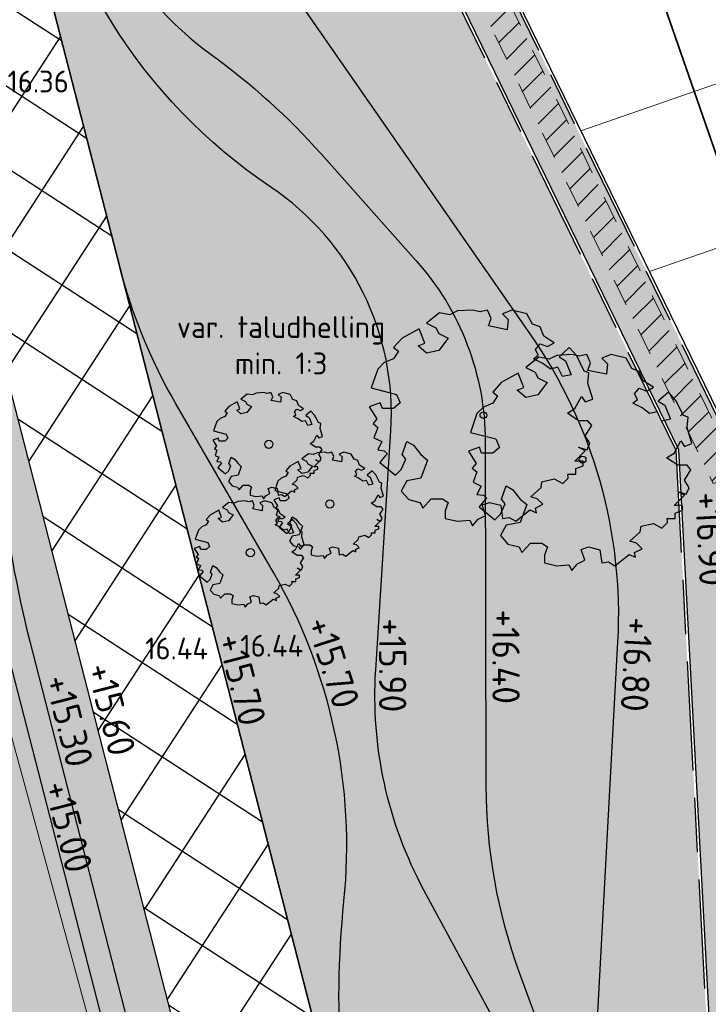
# Model space of a CAD drawing. Header units: metres. Extents: x 174255 to 175175, y 462028 to 462911.
# Tile 58 of 256: x 174477 to 174502, y 462524 to 462560. Entities that reach past the tile are written whole.
import ezdxf
from ezdxf.enums import TextEntityAlignment as Align

# ---------------------------------------------------------------- set-up
doc = ezdxf.new("R2010")
doc.units = ezdxf.units.M
doc.linetypes.add('NLCS-HIDDEN', pattern=[4, 2, -2])
doc.linetypes.add('VH-OPSLUITBAND_100X200', pattern=[16, 8, -2, 4, -2])
for name, color, linetype, lineweight in [('-N-WE-VH-VERHARDING_GRASTEGEL-ONDERHOUDSPAD', 1, 'Continuous', 25), ('B-ME-AL-PEIL_MAAIVELD-T20', 8, 'Continuous', 20), ('B-ME-WH-WATERGANG_SLOOT_INSTEEK-G', 8, 'Continuous', 20), ('B-WE-KL-TRACE_WENSTRACE-A', 252, 'Continuous', 20), ('B-WE-KL-TRACE_WENSTRACE-G', 252, 'NLCS-HIDDEN', 20), ('N-PV-KG-GRENS_PERCEEL-G', 1, 'Continuous', 20), ('N-PV-KG-GRENS_UITGEEFBAAR-GEBIED-G', 170, 'Continuous', 30), ('N-WE-GW-NAP-T20', 90, 'Continuous', 25), ('N-WE-OG-BEBOUWING_WONINGBOUW-G', 7, 'Continuous', 35), ('N-WE-VH-KANTOPSLUITING_ACHTERKANTBAND-G', 50, 'Continuous', 25), ('N-WE-VH-KANTOPSLUITING_OPSLUITBAND_100X200-G', 152, 'VH-OPSLUITBAND_100X200', 25), ('N-WE-VH-NAP-T20', 7, 'Continuous', 25), ('N-WE-VH-VERHARDING_STRAATBAKSTEEN_DIKFORMAAT_ROOD-TROTTOIR-V', 33, 'Continuous', 25), ('N-WE-WH-RETENTIE_WADI_INSTEEK-G', 7, 'Continuous', 25), ('N-WE-WH-RETENTIE_WADI_TALUD-V', 93, 'Continuous', 18), ('N-WE-WH-T20', 7, 'Continuous', 20), ('N-WE-WH-WATERGANG_BODEM-V', 163, 'Continuous', 25)]:
    doc.layers.add(name, color=color, linetype=linetype, lineweight=lineweight)
for name, color, linetype, lineweight, true_color in [('N-WE-GR-BOOM-2E-GROOTTE-S', 7, 'Continuous', 25, 0x00cc00), ('N-WE-GR-BOOM-3E-GROOTTE-S', 7, 'Continuous', 25, 0x00cc00), ('N-WE-GR-GRAS_BERM-NECTAR-ONDER-MAAIMES-V', 7, 'Continuous', 25, 0xd1ffa3)]:
    doc.layers.add(name, color=color, linetype=linetype, lineweight=lineweight, true_color=true_color)
doc.styles.add('NLCS-ISO-M500-T20', font='NLCS-ISO.ttf', dxfattribs={"height": 1})

# ---------------------------------------------------------------- blocks, each defined once
blk = doc.blocks.new('SGR-BOOM_3EGROOTTE')
at = {"linetype": 'Continuous', "flags": 128}
blk.add_lwpolyline([(1.08853158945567, 1.420187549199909), (1.020790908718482, 1.589231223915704), (0.8864300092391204, 1.639881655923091), (0.7845482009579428, 1.825442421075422), (0.5136260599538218, 1.893153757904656), (0.3451330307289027, 1.825413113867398), (0.4470092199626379, 1.724101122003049), (0.4294009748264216, 1.537981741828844), (0.0918507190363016, 1.605688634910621), (0.14195043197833, 1.741150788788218), (0.07421088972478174, 1.89312445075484), (-0.06069503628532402, 1.859526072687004), (-0.1961560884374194, 1.893106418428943), (-0.4659712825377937, 1.876018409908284), (-0.601425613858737, 1.808830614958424), (-0.7875460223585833, 1.841856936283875), (-1.024311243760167, 1.656273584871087), (-0.8552574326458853, 1.572036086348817), (-0.8045912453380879, 1.470170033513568), (-0.6355374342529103, 1.385932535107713), (-0.8045709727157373, 1.166213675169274), (-1.024275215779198, 1.116090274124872), (-1.176262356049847, 1.250437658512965), (-1.056907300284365, 1.297826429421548), (-1.159212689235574, 1.555496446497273), (-1.463708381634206, 1.385877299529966), (-1.615675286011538, 1.216818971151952), (-1.53087134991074, 1.149095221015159), (-1.615661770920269, 1.014181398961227), (-1.785256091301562, 0.9464406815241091), (-1.903086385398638, 0.8285946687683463), (-2.021452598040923, 0.4899397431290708), (-1.565510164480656, 0.3715813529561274), (-1.497770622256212, 0.2196076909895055), (-1.615602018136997, 0.1182810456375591), (-1.818239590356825, 0.1182675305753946), (-1.856899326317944, 0.2241669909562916), (-2.055019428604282, 0.1518411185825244), (-1.919545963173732, -0.06785743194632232), (-1.987269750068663, -0.1521107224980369), (-1.903016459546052, -0.2198345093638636), (-1.970733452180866, -0.4059572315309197), (-1.828662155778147, -0.4769810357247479), (-1.902989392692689, -0.6256602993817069), (-1.785150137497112, -0.6421718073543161), (-1.732009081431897, -0.6887995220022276), (-1.863657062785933, -0.8500425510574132), (-1.581932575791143, -1.082124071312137), (-1.480069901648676, -0.98079849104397), (-1.395833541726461, -0.7946746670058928), (-1.463568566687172, -0.7104304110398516), (-1.37933558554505, -0.4736471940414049), (-1.260391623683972, -0.5413686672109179), (-1.124921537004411, -0.7104078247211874), (-1.007076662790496, -0.8111681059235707), (-1.124893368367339, -1.132752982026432), (-1.379288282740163, -1.182878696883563), (-1.480043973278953, -1.369554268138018), (-1.344575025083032, -1.521523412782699), (-1.142484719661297, -1.572169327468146), (-1.117151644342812, -1.622827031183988), (-1.09181856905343, -1.673484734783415), (-0.939301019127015, -1.504426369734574), (-0.736663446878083, -1.504412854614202), (-0.6353401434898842, -1.572135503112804), (-0.6854387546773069, -1.72411702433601), (-0.6854297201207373, -1.859575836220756), (-0.465718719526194, -1.910771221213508), (-0.2460123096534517, -1.893135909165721), (-0.1958967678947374, -1.995001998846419), (-0.09403526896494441, -1.876055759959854), (0.04086841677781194, -1.808868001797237), (-0.02372587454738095, -1.616516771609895), (0.1085820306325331, -1.572085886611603), (0.3117736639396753, -1.623282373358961), (0.3453787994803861, -1.859507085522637), (0.4637664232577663, -1.841878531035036), (0.5816091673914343, -1.910701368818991), (0.8354432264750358, -1.707496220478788), (0.954386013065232, -1.757597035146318), (0.9367597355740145, -1.673349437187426), (1.072214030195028, -1.605610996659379), (0.9708884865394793, -1.504298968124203), (0.8524974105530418, -1.470166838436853), (1.038604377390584, -1.301656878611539), (1.055116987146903, -1.200336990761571), (1.2748211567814, -1.149112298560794), (1.427355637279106, -1.233901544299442), (1.528117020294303, -1.132576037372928), (1.521238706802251, -1.062236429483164), (1.663571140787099, -1.062226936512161), (1.663564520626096, -0.9629681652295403), (1.799019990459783, -0.912850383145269), (1.799014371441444, -0.8286016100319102), (1.647036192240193, -0.828611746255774), (1.833141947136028, -0.6419304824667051), (1.714748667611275, -0.574759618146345), (1.866730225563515, -0.6254088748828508), (1.91738172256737, -0.5070166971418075), (1.83312391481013, -0.3715635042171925), (1.950949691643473, -0.1859880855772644), (1.883214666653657, -0.1017438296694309), (1.714717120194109, -0.1017550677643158), (1.51151983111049, 0.03424083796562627), (1.646973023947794, 0.1184986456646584), (1.76534716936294, 0.338214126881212), (1.833083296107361, 0.237450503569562), (1.967437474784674, 0.2875682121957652), (1.883169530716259, 0.5749995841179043), (1.900777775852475, 0.761118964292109), (1.815425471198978, 0.7947026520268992), (1.679948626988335, 1.065060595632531), (1.544660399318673, 1.215524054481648), (1.36125598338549, 1.050617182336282), (1.477867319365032, 0.9807983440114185), (1.57920303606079, 0.7269574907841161), (1.427227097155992, 0.6933579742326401), (1.342416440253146, 0.8618498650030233), (1.206959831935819, 0.82880209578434), (1.072044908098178, 0.9301118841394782), (0.9029910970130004, 1.014349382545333), (0.9872353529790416, 1.082084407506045), (0.9365692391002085, 1.182849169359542), (1.020811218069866, 1.28472422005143), (1.156273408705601, 1.234073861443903), (1.274657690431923, 1.30181116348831)], close=True, dxfattribs=at)
at = {"linetype": 'Continuous'}
blk.add_circle((0, 0), 0.15, dxfattribs=at)
blk = doc.blocks.new('SGR-BOOM_2EGROOTTE')
at = {"linetype": 'Continuous', "flags": 128}
blk.add_lwpolyline([(2.215013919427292, 2.88988874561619), (2.077170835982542, 3.233869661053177), (1.803764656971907, 3.336936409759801), (1.596449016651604, 3.714527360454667), (1.04515926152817, 3.852310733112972), (0.702298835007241, 3.714467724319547), (0.9096030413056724, 3.508311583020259), (0.873772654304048, 3.129583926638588), (0.1869037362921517, 3.26735825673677), (0.288849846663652, 3.543005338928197), (0.1510090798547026, 3.85225109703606), (-0.1235061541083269, 3.783882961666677), (-0.3991509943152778, 3.85221440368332), (-0.948188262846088, 3.817442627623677), (-1.223819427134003, 3.680724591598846), (-1.602549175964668, 3.747928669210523), (-2.084334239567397, 3.370291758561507), (-1.740332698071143, 3.198879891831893), (-1.637233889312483, 2.991596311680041), (-1.293232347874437, 2.820184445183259), (-1.637192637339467, 2.373086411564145), (-2.084260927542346, 2.271092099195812), (-2.393534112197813, 2.544470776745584), (-2.15066278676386, 2.640900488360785), (-2.358840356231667, 3.165223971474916), (-2.97844772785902, 2.82007204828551), (-3.287679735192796, 2.47606131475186), (-3.11511524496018, 2.338252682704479), (-3.287652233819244, 2.06372138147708), (-3.632753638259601, 1.92587822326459), (-3.872522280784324, 1.686077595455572), (-4.113381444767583, 0.9969608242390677), (-3.185600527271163, 0.7561175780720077), (-3.047759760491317, 0.4468718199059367), (-3.287530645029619, 0.2406858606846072), (-3.69987057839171, 0.2406583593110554), (-3.778537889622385, 0.4561493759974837), (-4.181685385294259, 0.3089760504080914), (-3.906015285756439, -0.1380806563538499), (-4.043823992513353, -0.3095246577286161), (-3.872379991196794, -0.4473333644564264), (-4.010174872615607, -0.8260678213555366), (-3.721079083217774, -0.9705916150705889), (-3.872324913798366, -1.273133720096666), (-3.63253803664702, -1.306732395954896), (-3.524403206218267, -1.401613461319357), (-3.792288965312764, -1.729721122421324), (-3.219017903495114, -2.201975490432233), (-3.011741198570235, -1.99579169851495), (-2.840331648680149, -1.617054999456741), (-2.978163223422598, -1.445629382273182), (-2.806760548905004, -0.963807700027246), (-2.56472574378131, -1.101611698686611), (-2.28906251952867, -1.445583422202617), (-2.049264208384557, -1.650616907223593), (-2.289005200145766, -2.304998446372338), (-2.80666429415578, -2.406997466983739), (-3.011688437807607, -2.786856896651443), (-2.736027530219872, -3.09609346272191), (-2.324801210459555, -3.199151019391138), (-2.273251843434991, -3.30223256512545), (-2.221702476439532, -3.405314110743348), (-1.91134998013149, -3.061303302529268), (-1.499010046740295, -3.061275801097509), (-1.292830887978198, -3.199082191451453), (-1.394774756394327, -3.508343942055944), (-1.394756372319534, -3.783984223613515), (-0.9476743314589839, -3.888159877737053), (-0.5006016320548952, -3.852274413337), (-0.3986233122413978, -4.059558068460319), (-0.1913489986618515, -3.817518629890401), (0.08316167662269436, -3.680800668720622), (-0.04827893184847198, -3.289392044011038), (0.2209496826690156, -3.198981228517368), (0.6344170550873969, -3.303159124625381), (0.7027989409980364, -3.783844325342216), (0.9437016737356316, -3.747972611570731), (1.183495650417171, -3.888017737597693), (1.70001348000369, -3.474522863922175), (1.94204589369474, -3.576471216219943), (1.906178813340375, -3.405038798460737), (2.18180990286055, -3.267200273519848), (1.975626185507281, -3.061044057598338), (1.734716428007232, -2.991589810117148), (2.113418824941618, -2.648694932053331), (2.147019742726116, -2.442522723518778), (2.594087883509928, -2.338287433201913), (2.904474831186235, -2.510822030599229), (3.109510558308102, -2.304638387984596), (3.09551412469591, -2.161506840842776), (3.385141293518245, -2.16148752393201), (3.385127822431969, -1.959509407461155), (3.660761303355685, -1.857526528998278), (3.660749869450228, -1.686091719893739), (3.351494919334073, -1.686112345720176), (3.730194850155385, -1.306241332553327), (3.48928060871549, -1.169557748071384), (3.798542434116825, -1.272622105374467), (3.901611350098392, -1.03171010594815), (3.730158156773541, -0.7560812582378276), (3.969917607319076, -0.3784604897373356), (3.832086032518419, -0.2070348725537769), (3.489216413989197, -0.2070577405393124), (3.075737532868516, 0.06967545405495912), (3.351366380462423, 0.2411286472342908), (3.592241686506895, 0.68821980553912), (3.730075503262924, 0.483179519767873), (4.00346800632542, 0.5851622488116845), (3.831994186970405, 1.170046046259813), (3.86782457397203, 1.548773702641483), (3.694144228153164, 1.617111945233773), (3.418467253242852, 2.16725363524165), (3.143174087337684, 2.473426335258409), (2.769971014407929, 2.137863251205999), (3.007259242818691, 1.99579139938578), (3.213463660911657, 1.479259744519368), (2.904213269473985, 1.410889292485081), (2.731635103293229, 1.753747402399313), (2.455999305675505, 1.686499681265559), (2.18146576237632, 1.892651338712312), (1.837464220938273, 2.064063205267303), (2.008889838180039, 2.201894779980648), (1.905791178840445, 2.406937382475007), (2.077212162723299, 2.614239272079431), (2.352859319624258, 2.511172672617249), (2.593755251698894, 2.649008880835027)], close=True, dxfattribs=at)
at = {"linetype": 'Continuous'}
blk.add_circle((0, 0), 0.1231508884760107, dxfattribs=at)

msp = doc.modelspace()

# ---------------------------------------------------------------- hatches: boundary and pattern name
at = {"layer": '-N-WE-VH-VERHARDING_GRASTEGEL-ONDERHOUDSPAD'}
h = msp.add_hatch(dxfattribs=at)
h.set_pattern_fill('ACO-BETON_VOORGESPANNEN-SO', color=256, angle=12, pattern_type=2)
h.set_pattern_definition([(57, (0, 0), (-2.09667641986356, 1.361597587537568), []), (327, (0, 0), (1.361597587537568, 2.09667641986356), [])])
edge = h.paths.add_edge_path()
edge.add_line((174492.7717042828, 462484.5079069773), (174467.0687807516, 462584.4521175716))
edge.add_arc((174459.0326202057, 462569.4714592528), 16.99999999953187, 28.153953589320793, 61.789300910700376, ccw=False)
edge.add_line((174474.0212301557, 462577.4927790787), (174496.1373295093, 462491.495709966))
edge.add_arc((174482.33505332, 462493.8403148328), 13.9999999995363, 318.73873917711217, 350.35914481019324, ccw=False)
edge.add_line((174492.8589962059, 462484.6074048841), (174492.7717042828, 462484.5079069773))
at = {"layer": 'B-WE-KL-TRACE_WENSTRACE-A'}
h = msp.add_hatch(dxfattribs=at)
h.set_pattern_fill('AKL-WENSTRACE', color=256, scale=5, pattern_type=2)
h.set_pattern_definition([(45, (7009.968226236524, -5333.280170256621), (-0.4419417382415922, 0.4419417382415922), [])])
edge = h.paths.add_edge_path()
edge.add_line((174561.1605458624, 462532.0989702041), (174561.0658023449, 462524.9997435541))
edge.add_line((174561.0658023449, 462524.9997435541), (174533.2316158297, 462525.3712118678))
edge.add_line((174533.2316158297, 462525.3712118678), (174531.9525033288, 462540.8590575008))
edge.add_arc((174457.7047188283, 462534.7270267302), 74.50057251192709, 4.721271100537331, 10.37402687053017)
edge.add_line((174530.9874455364, 462548.1425875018), (174544.1329476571, 462551.271554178))
edge.add_line((174544.1329476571, 462551.271554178), (174535.9280328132, 462585.6910932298))
edge.add_line((174535.9280328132, 462585.6910932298), (174534.9558274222, 462585.456952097))
edge.add_line((174534.9558274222, 462585.456952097), (174542.9514576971, 462551.9153598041))
edge.add_line((174542.9514576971, 462551.9153598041), (174532.1318001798, 462549.3400037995))
edge.add_line((174532.1318001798, 462549.3400037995), (174514.6897295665, 462547.8994954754))
edge.add_line((174514.6897295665, 462547.8994954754), (174503.1916710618, 462543.9082026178))
edge.add_line((174503.1916710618, 462543.9082026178), (174492.5572720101, 462565.7406922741))
edge.add_line((174492.5572720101, 462565.7406922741), (174491.6423641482, 462565.3354025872))
edge.add_line((174491.6423641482, 462565.3354025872), (174502.6812554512, 462542.672487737))
edge.add_line((174502.6812554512, 462542.672487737), (174514.898133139, 462546.9133025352))
edge.add_line((174514.898133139, 462546.9133025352), (174529.9727263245, 462548.1582852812))
edge.add_arc((174457.7283650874, 462534.6297139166), 73.50013587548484, 4.721245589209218, 10.606441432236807, ccw=False)
edge.add_line((174530.9791102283, 462540.6793676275), (174532.8609677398, 462517.8933197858))
edge.add_line((174532.8609677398, 462517.8933197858), (174519.7026749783, 462516.8066007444))
edge.add_line((174519.7026749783, 462516.8066007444), (174520.5656463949, 462509.8115966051))
edge.add_line((174520.5656463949, 462509.8115966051), (174521.5581221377, 462509.9340380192))
edge.add_line((174521.5581221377, 462509.9340380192), (174520.8226348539, 462515.8956915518))
edge.add_line((174520.8226348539, 462515.8956915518), (174533.9398826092, 462516.9790207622))
edge.add_line((174533.9398826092, 462516.9790207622), (174533.3294904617, 462524.369816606))
edge.add_line((174533.3294904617, 462524.369816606), (174562.0768783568, 462523.9861609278))
edge.add_line((174562.0768783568, 462523.9861609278), (174562.1716244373, 462531.0855834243))
edge.add_line((174562.1716244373, 462531.0855834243), (174592.9443543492, 462530.6751003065))
edge.add_line((174592.9443543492, 462530.6751003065), (174593.9421617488, 462530.8117859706))
edge.add_line((174593.9421617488, 462530.8117859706), (174593.6844746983, 462531.7996495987))
edge.add_line((174593.6844746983, 462531.7996495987), (174594.3033468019, 462578.1946979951))
edge.add_line((174594.3033468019, 462578.1946979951), (174594.7134778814, 462578.9431135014))
edge.add_line((174594.7134778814, 462578.9431135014), (174594.958302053, 462597.2904152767))
edge.add_line((174594.958302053, 462597.2904152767), (174594.5584503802, 462597.2957508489))
edge.add_line((174594.5584503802, 462597.2957508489), (174594.8775345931, 462621.2165697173))
edge.add_line((174594.8775345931, 462621.2165697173), (174600.3170870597, 462627.9729559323))
edge.add_arc((174655.7627324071, 462618.2020597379), 56.3000000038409, 160.1144639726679, 170.0056796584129, ccw=False)
edge.add_line((174602.8196748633, 462637.3520638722), (174601.8793008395, 462637.6922060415))
edge.add_arc((174655.762732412, 462618.2020597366), 57.30000000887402, 160.1144639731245, 169.7474836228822)
edge.add_line((174599.3776482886, 462628.4007012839), (174593.8822257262, 462621.5749196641))
edge.add_line((174593.8822257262, 462621.5749196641), (174593.5585394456, 462597.3090971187))
edge.add_line((174593.5585394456, 462597.3090971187), (174576.797482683, 462597.5326759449))
edge.add_line((174576.797482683, 462597.5326759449), (174576.761245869, 462594.8161070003))
edge.add_line((174576.761245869, 462594.8161070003), (174561.8637666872, 462595.0148272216))
edge.add_line((174561.8637666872, 462595.0148272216), (174561.8355865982, 462592.902247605))
edge.add_line((174561.8355865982, 462592.902247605), (174520.4699462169, 462583.0442731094))
edge.add_line((174520.4699462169, 462583.0442731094), (174513.374465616, 462612.8097460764))
edge.add_line((174513.374465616, 462612.8097460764), (174505.3179127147, 462610.8895252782))
edge.add_arc((174511.4138291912, 462585.3131868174), 26.29276110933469, 103.4058786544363, 117.4871049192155)
edge.add_line((174499.2784323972, 462608.6378825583), (174483.0795162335, 462600.2105934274))
edge.add_line((174483.0795162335, 462600.2105934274), (174483.5053150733, 462599.304880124))
edge.add_line((174483.5053150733, 462599.304880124), (174499.7399512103, 462607.7507521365))
edge.add_arc((174511.413878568, 462585.3130543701), 25.29290139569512, 103.4059164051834, 117.4871426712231, ccw=False)
edge.add_line((174505.5497610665, 462609.9167733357), (174512.6335959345, 462611.6051538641))
edge.add_line((174512.6335959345, 462611.6051538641), (174519.7290700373, 462581.8397081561))
edge.add_line((174519.7290700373, 462581.8397081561), (174562.8251084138, 462592.1100591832))
edge.add_line((174562.8251084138, 462592.1100591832), (174562.8503397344, 462594.0015781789))
edge.add_line((174562.8503397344, 462594.0015781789), (174577.7478189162, 462593.8028579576))
edge.add_line((174577.7478189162, 462593.8028579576), (174577.7840557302, 462596.5194269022))
edge.add_line((174577.7840557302, 462596.5194269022), (174593.9450484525, 462596.3038524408))
edge.add_line((174593.9450484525, 462596.3038524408), (174593.7168884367, 462579.2053746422))
edge.add_line((174593.7168884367, 462579.2053746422), (174593.3068688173, 462578.4571625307))
edge.add_line((174593.3068688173, 462578.4571625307), (174592.6826168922, 462531.6784914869))
edge.add_line((174592.6826168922, 462531.6784914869), (174561.1605458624, 462532.0989702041))
at = {"layer": 'N-WE-GR-GRAS_BERM-NECTAR-ONDER-MAAIMES-V', "transparency": 33554559}
h = msp.add_hatch(color=256, dxfattribs=at)
h.dxf.hatch_style = 1
edge = h.paths.add_edge_path()
edge.add_line((174451.55, 462593.507), (174452.3756626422, 462593.5137308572))
edge.add_line((174452.3756626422, 462593.5137308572), (174451.874273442, 462595.4498633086))
edge.add_arc((174453.1327595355, 462595.7757662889), 1.299999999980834, 14.518618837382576, 194.5186188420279, ccw=False)
edge.add_line((174454.3912456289, 462596.101669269), (174454.9177042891, 462594.0687301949))
edge.add_line((174454.9177042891, 462594.0687301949), (174462.5609829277, 462587.9717294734))
edge.add_arc((174468.7969370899, 462595.7892019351), 10.00000000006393, 231.4208311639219, 265.2385246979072)
edge.add_line((174467.966859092, 462585.8237129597), (174470.4501510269, 462585.6168665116))
edge.add_arc((174469.7030808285, 462576.6479264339), 8.999999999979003, 3.0890956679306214, 85.23852469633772, ccw=False)
edge.add_line((174478.6900033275, 462577.1329253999), (174479.1990056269, 462567.7012264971))
edge.add_arc((174491.4891771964, 462568.3644925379), 12.30805585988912, 183.0890956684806, 234.1526042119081)
edge.add_arc((174469.6405202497, 462538.1233414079), 24.99999999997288, 41.671035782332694, 54.15260421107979, ccw=False)
edge.add_line((174488.3148796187, 462554.7446621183), (174491.7982687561, 462550.831010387))
edge.add_arc((174484.3285250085, 462544.1824821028), 10.00000000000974, 0.11168364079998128, 41.67103578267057, ccw=False)
edge.add_line((174494.3285060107, 462544.201974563), (174494.3530917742, 462531.5890377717))
edge.add_arc((174514.3530537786, 462531.628022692), 20.00000000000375, 180.1116836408, 200.1280481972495)
edge.add_line((174495.5745356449, 462524.7456352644), (174496.7901663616, 462521.4288002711))
edge.add_arc((174478.0116482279, 462514.5464128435), 20.00000000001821, -7.255982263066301, 20.128048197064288, ccw=False)
edge.add_arc((174517.6913189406, 462509.4943110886), 20.00000000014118, 172.7440177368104, 195.3369620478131)
edge.add_arc((174472.3651303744, 462497.0630348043), 26.99999999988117, -57.697869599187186, 15.33696204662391, ccw=False)
edge.add_line((174486.7934923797, 462474.2415017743), (174462.5468900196, 462458.9121741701))
edge.add_line((174462.5468900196, 462458.9121741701), (174463.6867683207, 462454.7762875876))
edge.add_line((174463.6867683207, 462454.7762875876), (174484.6251514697, 462460.5470475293))
edge.add_line((174484.6251514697, 462460.5470475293), (174500.7641837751, 462465.0259726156))
edge.add_line((174500.7641837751, 462465.0259726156), (174499.8438915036, 462468.3669805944))
edge.add_arc((174514.9512371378, 462472.5283515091), 15.66999999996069, 131.7648477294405, 195.4004041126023, ccw=False)
edge.add_line((174504.5138422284, 462484.2163662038), (174501.3189315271, 462543.8708265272))
edge.add_line((174501.3189315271, 462543.8708265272), (174476.2659198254, 462595.3048206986))
edge.add_arc((174468.5022701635, 462614.4614023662), 20.66999944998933, 224.819030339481, 292.06139497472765, ccw=False)
edge.add_arc((174444.6898391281, 462590.7989217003), 12.90000000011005, 44.8190316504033, 70.3154492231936)
edge.add_line((174449.0350930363, 462602.9450638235), (174451.55, 462593.507))
at = {"layer": 'N-WE-VH-VERHARDING_STRAATBAKSTEEN_DIKFORMAAT_ROOD-TROTTOIR-V'}
h = msp.add_hatch(color=256, dxfattribs=at)
h.dxf.hatch_style = 1
h.paths.add_polyline_path([(174477.9487902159, 462596.1887196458), (174476.3148284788, 462595.43277106), (174501.4177049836, 462543.8964041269), (174503.2937541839, 462544.1553455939), (174492.1857248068, 462566.960201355), (174496.3686609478, 462568.4122137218), (174495.7783835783, 462570.1126761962), (174491.391867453, 462568.5899956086)])
h = msp.add_hatch(color=256, dxfattribs=at)
h.dxf.hatch_style = 1
edge = h.paths.add_edge_path()
edge.add_line((174593.2756283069, 462494.2226603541), (174566.1594179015, 462493.8548901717))
edge.add_line((174566.1594179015, 462493.8548901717), (174566.5180284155, 462520.7266213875))
edge.add_line((174566.5180284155, 462520.7266213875), (174592.9209407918, 462520.3742673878))
edge.add_line((174592.9209407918, 462520.3742673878), (174592.8778015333, 462522.8750657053))
edge.add_line((174592.8778015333, 462522.8750657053), (174590.5492515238, 462522.9061237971))
edge.add_line((174590.5492515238, 462522.9061237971), (174590.5212291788, 462520.8063278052))
edge.add_line((174590.5212291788, 462520.8063278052), (174566.5233660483, 462521.126585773))
edge.add_line((174566.5233660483, 462521.126585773), (174566.5513886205, 462523.2263987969))
edge.add_line((174566.5513886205, 462523.2263987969), (174564.7515488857, 462523.2504181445))
edge.add_line((174564.7515488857, 462523.2504181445), (174564.3589317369, 462493.8304706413))
edge.add_line((174564.3589317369, 462493.8304706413), (174551.6426392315, 462493.6580028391))
edge.add_line((174551.6426392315, 462493.6580028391), (174506.268046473, 462486.9894655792))
edge.add_line((174506.268046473, 462486.9894655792), (174504.8229302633, 462513.9722628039))
edge.add_line((174504.8229302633, 462513.9722628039), (174519.5995151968, 462515.1926336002))
edge.add_line((174519.5995151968, 462515.1926336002), (174519.3789411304, 462516.9805450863))
edge.add_line((174519.3789411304, 462516.9805450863), (174504.7246906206, 462515.7702776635))
edge.add_line((174504.7246906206, 462515.7702776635), (174503.3081989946, 462542.2549957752))
edge.add_line((174503.3081989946, 462542.2549957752), (174503.2937541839, 462544.1553455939))
edge.add_line((174503.2937541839, 462544.1553455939), (174501.4177049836, 462543.8964041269))
edge.add_line((174501.4177049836, 462543.8964041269), (174504.6162723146, 462484.1736682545))
edge.add_arc((174514.9512371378, 462472.5283515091), 15.56999999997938, 131.5883565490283, 195.4004041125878)
edge.add_line((174499.9403008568, 462468.3935368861), (174500.8589688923, 462465.0584254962))
edge.add_line((174500.8589688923, 462465.0584254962), (174502.5943372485, 462465.5364387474))
edge.add_line((174502.5943372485, 462465.5364387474), (174501.675669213, 462468.8715501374))
edge.add_arc((174514.9512371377, 462472.5283515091), 13.76999999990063, 98.36069860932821, 195.4004041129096, ccw=False)
edge.add_line((174512.9490183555, 462486.1520081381), (174551.7863369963, 462491.8597862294))
edge.add_line((174551.7863369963, 462491.8597862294), (174593.3000389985, 462492.4228258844))
edge.add_line((174593.3000389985, 462492.4228258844), (174593.2756283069, 462494.2226603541))
at = {"layer": 'N-WE-WH-RETENTIE_WADI_TALUD-V'}
h = msp.add_hatch(color=256, dxfattribs=at)
h.dxf.hatch_style = 1
edge = h.paths.add_edge_path()
edge.add_arc((174470.3711287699, 462491.311839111), 19.99999999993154, -56.00692138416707, 14.422377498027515, ccw=False)
edge.add_line((174481.5529837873, 462474.7297367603), (174463.4410133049, 462462.5162415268))
edge.add_line((174463.4410133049, 462462.5162415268), (174462.5468900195, 462458.91217417))
edge.add_line((174462.5468900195, 462458.91217417), (174486.7934923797, 462474.2415017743))
edge.add_arc((174472.3651303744, 462497.0630348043), 26.99999999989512, 302.3021304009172, 375.336962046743)
edge.add_arc((174517.6913189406, 462509.4943110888), 20.00000000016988, 172.7440177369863, 195.3369620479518, ccw=False)
edge.add_arc((174478.0116482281, 462514.5464128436), 19.99999999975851, 352.7440177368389, 380.1280481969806)
edge.add_line((174496.7901663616, 462521.4288002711), (174495.5745356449, 462524.7456352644))
edge.add_arc((174514.3530537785, 462531.6280226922), 20.00000000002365, 180.1116836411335, 200.1280481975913, ccw=False)
edge.add_line((174494.3530917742, 462531.5890377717), (174494.3285060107, 462544.201974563))
edge.add_arc((174484.3285250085, 462544.1824821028), 10.00000000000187, 0.111683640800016, 41.67103578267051)
edge.add_line((174491.7982687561, 462550.831010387), (174488.3148796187, 462554.7446621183))
edge.add_arc((174469.6405202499, 462538.1233414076), 25.00000000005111, 41.67103578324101, 54.15260421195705)
edge.add_arc((174491.4891771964, 462568.3644925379), 12.30805585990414, 183.08909566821, 234.15260421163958, ccw=False)
edge.add_line((174479.1990056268, 462567.7012264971), (174478.6900033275, 462577.1329253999))
edge.add_arc((174469.7030808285, 462576.6479264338), 9.000000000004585, 3.089095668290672, 85.2385246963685)
edge.add_line((174470.4501510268, 462585.6168665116), (174467.966859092, 462585.8237129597))
edge.add_arc((174468.7969370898, 462595.7892019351), 10.000000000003, 231.4208311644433, 265.2385246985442, ccw=False)
edge.add_line((174462.5609829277, 462587.9717294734), (174454.9177042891, 462594.0687301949))
edge.add_line((174454.9177042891, 462594.0687301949), (174453.8988153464, 462593.8048743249))
edge.add_line((174453.8988153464, 462593.8048743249), (174454.1389630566, 462593.2346531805))
edge.add_arc((174461.0509916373, 462596.1456428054), 7.499999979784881, 202.8383137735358, 207.0586062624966)
edge.add_line((174454.3719290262, 462592.7338804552), (174456.6909094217, 462589.7443041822))
edge.add_arc((174470.123485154, 462600.1638007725), 16.99999999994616, 217.800327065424, 236.2540218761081)
edge.add_line((174460.6797834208, 462586.0281544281), (174462.5024553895, 462584.8104690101))
edge.add_arc((174453.0587536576, 462570.6748226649), 16.99999999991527, 14.422377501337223, 56.254021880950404, ccw=False)
edge.add_line((174469.5230149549, 462574.9089813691), (174467.0687807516, 462584.4521175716))
edge.add_arc((174459.0326202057, 462569.4714592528), 16.99999999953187, 28.153953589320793, 61.789300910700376, ccw=False)
edge.add_line((174474.0212301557, 462577.4927790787), (174496.1373295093, 462491.495709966))
edge.add_arc((174482.33505332, 462493.8403148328), 13.9999999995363, 318.73873917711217, 350.35914481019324, ccw=False)
edge.add_line((174492.8589962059, 462484.6074048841), (174492.7717042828, 462484.5079069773))
edge.add_line((174492.7717042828, 462484.5079069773), (174489.7408479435, 462496.2932022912))
at = {"layer": 'N-WE-WH-WATERGANG_BODEM-V'}
h = msp.add_hatch(color=256, dxfattribs=at)
h.dxf.hatch_style = 1
edge = h.paths.add_edge_path()
edge.add_line((174452.3889941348, 462593.3539668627), (174481.064, 462481.852999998))
edge.add_line((174481.064, 462481.852999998), (174460.0661445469, 462467.4293551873))
edge.add_line((174460.0661445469, 462467.4293551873), (174463.4410133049, 462462.5162415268))
edge.add_line((174463.4410133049, 462462.5162415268), (174481.5529837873, 462474.7297367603))
edge.add_arc((174470.3711287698, 462491.311839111), 20.00000000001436, 303.9930786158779, 374.4223774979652)
edge.add_line((174489.7408479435, 462496.2932022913), (174469.5230149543, 462574.9089813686))
edge.add_arc((174453.0587536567, 462570.6748226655), 16.99999999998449, 14.42237749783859, 56.25402187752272)
edge.add_line((174462.5024553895, 462584.8104690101), (174460.6797834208, 462586.0281544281))
edge.add_arc((174470.123485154, 462600.1638007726), 17.00000000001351, 217.8003270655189, 236.254021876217, ccw=False)
edge.add_line((174456.6909094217, 462589.7443041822), (174454.3719290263, 462592.7338804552))
edge.add_arc((174461.0509916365, 462596.1456428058), 7.49999997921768, 202.8383137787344, 207.0586062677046, ccw=False)
edge.add_line((174454.1389630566, 462593.2346531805), (174453.8988153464, 462593.8048743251))
edge.add_line((174453.8988153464, 462593.8048743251), (174452.3889941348, 462593.3539668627))

# ---------------------------------------------------------------- linework, layer by layer
at = {"layer": '-N-WE-VH-VERHARDING_GRASTEGEL-ONDERHOUDSPAD', "color": 1, "flags": 128}
for points in [[(174492.7717042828, 462484.5079069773), (174467.0687807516, 462584.4521175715)], [(174496.1373295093, 462491.4957099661), (174474.0212301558, 462577.4927790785)]]:
    msp.add_lwpolyline(points, dxfattribs=at)
at = {"layer": '-N-WE-VH-VERHARDING_GRASTEGEL-ONDERHOUDSPAD'}
msp.add_lwpolyline([(174492.7717042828, 462484.5079069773), (174467.0687807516, 462584.4521175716, -0.147824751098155), (174474.0212301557, 462577.4927790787), (174496.1373295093, 462491.495709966, -0.1388522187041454), (174492.8589962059, 462484.6074048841)], format="xyb", close=True, dxfattribs=at)
at = {"layer": 'B-ME-WH-WATERGANG_SLOOT_INSTEEK-G'}
msp.add_lwpolyline([(174509.4742103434, 462618.7105026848), (174496.8234385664, 462615.2490303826), (174490.9642852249, 462613.8544099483), (174483.8156052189, 462612.964065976), (174473.7450056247, 462611.2067648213), (174464.2093834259, 462609.2905380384), (174458.2851063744, 462608.326374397), (174454.8078265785, 462607.144531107), (174452.7107550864, 462605.9302996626), (174452.3920952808, 462604.8249864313), (174453.013601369, 462601.9095027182), (174455.8792059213, 462600.7307549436), (174459.4158319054, 462597.8623478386), (174460.5683617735, 462595.8905164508), (174462.9141022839, 462587.4654427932), (174467.9338847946, 462567.6825835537), (174473.7352654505, 462545.2316770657), (174480.3803041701, 462520.8990904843)], dxfattribs=at)
at = {"layer": 'B-WE-KL-TRACE_WENSTRACE-G', "ltscale": 0.5, "flags": 128}
for points in [[(174492.5572720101, 462565.7406922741), (174503.1916710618, 462543.9082026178), (174514.6897295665, 462547.8994954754), (174532.1318001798, 462549.3400037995), (174542.9514576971, 462551.9153598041), (174534.9532352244, 462585.4678263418), (174519.7290700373, 462581.8397081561), (174512.6335959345, 462611.6051538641), (174505.5497610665, 462609.9167733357, 0.06151837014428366), (174499.7399512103, 462607.7507521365), (174483.5053150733, 462599.304880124)], [(174520.5656463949, 462509.8115966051), (174519.7026749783, 462516.8066007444), (174532.8609677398, 462517.8933197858), (174530.9791102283, 462540.6793676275, 0.02568465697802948), (174529.9727263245, 462548.1582852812), (174514.898133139, 462546.9133025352), (174502.6812554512, 462542.672487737), (174491.6423641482, 462565.3354025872)]]:
    msp.add_lwpolyline(points, format="xyb", dxfattribs=at)
at = {"layer": 'N-PV-KG-GRENS_PERCEEL-G'}
for points in [[(174497.8348842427, 462555.5908008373), (174519.9863957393, 462563.2802007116), (174525.827040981, 462564.6704157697)], [(174500.3487658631, 462550.4297857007), (174521.3129453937, 462557.7070299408), (174527.1552827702, 462559.0984542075)]]:
    msp.add_lwpolyline(points, dxfattribs=at)
at = {"layer": 'N-PV-KG-GRENS_UITGEEFBAAR-GEBIED-G'}
msp.add_lwpolyline([(174503.344795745, 462544.278917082), (174492.3249727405, 462566.9026845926), (174510.9978393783, 462573.3845510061), (174521.2158924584, 462575.8203260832, -0.4142135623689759), (174523.504682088, 462574.4126890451), (174528.9288057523, 462551.6585423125, -0.007840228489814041), (174529.4260099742, 462549.4175589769), (174514.6272084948, 462548.1953533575), (174503.344795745, 462544.278917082)], format="xyb", dxfattribs=at)
at = {"layer": 'N-WE-OG-BEBOUWING_WONINGBOUW-G'}
msp.add_lwpolyline([(174515.2705560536, 462549.2583367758), (174507.5969502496, 462571.3643489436), (174498.1499365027, 462568.085030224), (174505.8235423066, 462545.9790180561), (174515.2705560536, 462549.2583367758)], dxfattribs=at)
at = {"layer": 'N-WE-VH-KANTOPSLUITING_ACHTERKANTBAND-G'}
msp.add_lwpolyline([(174504.6162723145, 462484.1736682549), (174501.4177049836, 462543.8964041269), (174476.3148284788, 462595.43277106)], dxfattribs=at)
at = {"layer": 'N-WE-VH-KANTOPSLUITING_ACHTERKANTBAND-G', "ltscale": 0.5}
msp.add_lwpolyline([(174529.4260099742, 462549.4175589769), (174514.6272084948, 462548.1953533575), (174503.344795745, 462544.2789170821), (174492.3249727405, 462566.9026845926), (174496.4014541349, 462568.3177435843)], dxfattribs=at)
at = {"layer": 'N-WE-VH-KANTOPSLUITING_OPSLUITBAND_100X200-G', "ltscale": 0.5}
for points in [[(174504.5138422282, 462484.216366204), (174501.3189315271, 462543.8708265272), (174476.2659198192, 462595.3048207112)], [(174529.5465816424, 462549.3271763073), (174514.648048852, 462548.0967340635), (174503.2937541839, 462544.1553455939), (174492.1857248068, 462566.960201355), (174496.3686609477, 462568.4122137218)]]:
    msp.add_lwpolyline(points, dxfattribs=at)
at = {"layer": 'N-WE-WH-RETENTIE_WADI_INSTEEK-G', "flags": 128}
for points in [[(174463.4410133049, 462462.5162415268), (174481.5529837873, 462474.7297367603, 0.3173593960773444), (174489.7408479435, 462496.2932022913), (174469.5230149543, 462574.9089813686, 0.1845793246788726), (174462.5024553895, 462584.8104690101), (174460.6797834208, 462586.0281544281, -0.08069389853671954), (174456.6909094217, 462589.7443041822), (174454.3719290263, 462592.7338804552, -0.01841658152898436), (174454.1389630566, 462593.2346531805), (174453.8988153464, 462593.8048743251)], [(174462.5468900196, 462458.9121741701), (174489.175191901, 462478.6596221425, 0.3215592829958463), (174497.0098423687, 462503.0790444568, -0.09174764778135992), (174496.3087391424, 462508.4927426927), (174496.643615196, 462514.6658544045, 0.1380453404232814), (174494.8685942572, 462522.5974972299), (174492.0813070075, 462527.7667329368, -0.1403834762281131), (174490.3143709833, 462535.8357584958), (174490.8702156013, 462544.5955495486, 0.2666263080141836), (174486.4697300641, 462553.5276009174, -0.2149586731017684), (174477.8024532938, 462567.4939574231), (174476.8807527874, 462574.4389649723, 0.288723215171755), (174468.6975597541, 462584.2715179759, -0.093407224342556), (174463.1740867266, 462587.2948174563), (174454.9177042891, 462594.0687301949)], [(174454.9177042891, 462594.0687301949), (174462.5609829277, 462587.9717294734, 0.1486378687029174), (174467.966859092, 462585.8237129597), (174470.4501510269, 462585.6168665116, -0.3746280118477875), (174478.6900033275, 462577.1329253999), (174479.1990056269, 462567.7012264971, 0.2265682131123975), (174484.2812301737, 462558.387832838, -0.05451502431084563), (174488.3148796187, 462554.7446621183), (174491.7982687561, 462550.831010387, -0.1833510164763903), (174494.3285060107, 462544.201974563), (174494.3530917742, 462531.5890377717, 0.08756061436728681), (174495.5745356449, 462524.7456352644), (174496.7901663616, 462521.4288002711, -0.1200572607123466), (174497.8514835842, 462512.0203619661, 0.09890089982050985), (174498.4035791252, 462504.2044062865, -0.3299190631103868), (174486.7934923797, 462474.2415017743), (174462.5468900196, 462458.9121741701)], [(174454.9177042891, 462594.0687301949), (174463.6297162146, 462588.0197262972, 0.2314963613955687), (174467.9735222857, 462587.3546392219), (174469.7094470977, 462587.8974237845, -0.4253752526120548), (174478.5539363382, 462583.0503681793), (174481.8098761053, 462571.0569930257, 0.08575706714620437), (174485.406527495, 462563.3409737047), (174495.9855323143, 462548.1167122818, -0.166920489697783), (174499.1773440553, 462536.868301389), (174498.4381091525, 462523.2683832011, 0.06031528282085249), (174498.5970862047, 462520.8697796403), (174501.2191231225, 462506.9866932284, -0.04037294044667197), (174501.3896494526, 462505.3834469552), (174501.6428097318, 462495.3644705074, -0.2746131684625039), (174490.1587940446, 462474.8698997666), (174462.5468900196, 462458.9121741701)], [(174454.3719290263, 462592.7338804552), (174457.4581599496, 462587.9586875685, 0.07066532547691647), (174461.1455425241, 462583.7107033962), (174464.5163678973, 462580.7849497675, -0.1522215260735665), (174466.0813493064, 462578.2542698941), (174471.6522125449, 462556.5923166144, 0.04064709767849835), (174473.243838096, 462551.9901657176, -0.07150174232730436), (174475.5327882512, 462543.7661968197), (174475.7271328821, 462542.2644352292, 0.0307652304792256), (174476.8893405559, 462536.228071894), (174482.3202746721, 462515.1102242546, 0.03575713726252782), (174484.5886977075, 462508.3377326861), (174486.5764469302, 462503.5657164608, -0.0685032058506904), (174487.967623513, 462498.2914451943), (174488.5537322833, 462493.4752615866, -0.1675389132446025), (174486.5068860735, 462483.9140224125), (174485.0411859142, 462481.4848050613, -0.06985541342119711), (174482.4108195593, 462478.2478041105), (174470.8958028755, 462467.543250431)], [(174470.8958028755, 462467.543250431), (174482.8888584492, 462477.3392650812, 0.09541088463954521), (174486.5245807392, 462481.6940979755), (174487.7476355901, 462483.9044369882, 0.1579182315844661), (174489.5130599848, 462492.9788522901), (174488.8392608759, 462498.5156065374, 0.06850320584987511), (174487.4480842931, 462503.7898778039), (174485.4603350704, 462508.5618940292, -0.0357571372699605), (174483.1919120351, 462515.3343855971), (174477.7609779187, 462536.452233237, -0.03076523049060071), (174476.5987702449, 462542.4885965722, 0.0803198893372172), (174474.1154754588, 462552.2143270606, -0.04064709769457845), (174472.523849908, 462556.8164779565), (174467.2949364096, 462577.148781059, 0.1670431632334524), (174463.7176641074, 462582.5762670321), (174462.2501198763, 462583.7082403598, -0.08520646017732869), (174455.3771175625, 462591.1785952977), (174454.3719290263, 462592.7338804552)], [(174462.5468900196, 462458.9121741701), (174487.3747843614, 462478.7133532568, 0.04438255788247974), (174489.2976301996, 462480.548054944), (174492.8589962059, 462484.6074048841, 0.2665170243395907), (174495.6168173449, 462498.2669099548), (174490.3814812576, 462513.9752583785, -0.01749875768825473), (174490.1835959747, 462514.6464304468), (174490.0721003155, 462515.0799743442, -0.08863544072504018), (174489.1506637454, 462527.3576800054, 0.1577913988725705), (174486.5698578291, 462539.4009070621), (174482.9828740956, 462545.6064951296, -0.06820208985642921), (174480.9286033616, 462550.6338903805)]]:
    msp.add_lwpolyline(points, format="xyb", dxfattribs=at)

# ---------------------------------------------------------------- block references
at = {"layer": 'N-WE-GR-BOOM-2E-GROOTTE-S'}
for p in [(174494.2595408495, 462545.1720610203), (174497.8951298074, 462543.5429399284)]:
    msp.add_blockref('SGR-BOOM_2EGROOTTE', p, dxfattribs=at)
at = {"layer": 'N-WE-GR-BOOM-3E-GROOTTE-S'}
for p in [(174486.3978838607, 462544.1044817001), (174488.6359554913, 462541.9176900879), (174485.7245886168, 462540.133134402)]:
    msp.add_blockref('SGR-BOOM_3EGROOTTE', p, dxfattribs=at)

# ---------------------------------------------------------------- texts
at = {"layer": 'B-ME-AL-PEIL_MAAIVELD-T20', "style": 'NLCS-ISO-M500-T20'}
for s, p in [('16.36', (174476.821699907, 462556.9973690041)), ('16.44', (174485.3525325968, 462536.3219385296)), ('16.44', (174481.8663077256, 462536.2200872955))]:
    msp.add_text(s, height=0.8, dxfattribs=at).set_placement(p)
at = {"layer": 'N-WE-GW-NAP-T20', "style": 'NLCS-ISO-M500-T20'}
for s, height, rotation, p in [('+16.40', 1, 270.1116836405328, (174494.5867555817, 462536.3184994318)), ('+15.70', 1, 287.741773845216, (174488.2768297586, 462535.962287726)), ('+15.90', 1, 270.1116836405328, (174490.4323203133, 462536.0079347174)), ('+16.80', 1, 266.8887018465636, (174499.3777717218, 462536.0646683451)), ('+15.70', 0.9999999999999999, 284.4223774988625, (174484.9236631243, 462535.3604803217)), ('+15.60', 1, 284.4223774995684, (174480.1420346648, 462534.2720437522)), ('+15.30', 1, 284.3518024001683, (174478.5949685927, 462533.8524306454)), ('+15.00', 0.9999999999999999, 284.3518024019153, (174478.5689970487, 462529.9730827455))]:
    msp.add_text(s, height=height, rotation=rotation, dxfattribs=at).set_placement(p, align=Align.CENTER)
at = {"layer": 'N-WE-VH-NAP-T20', "style": 'NLCS-ISO-M500-T20'}
msp.add_text('+16.90', height=1, rotation=273.07, dxfattribs=at).set_placement((174503.0930198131, 462540.6610497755), align=Align.TOP_CENTER)
at = {"layer": 'N-WE-WH-T20', "insert": (174486.8469926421, 462546.6677607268), "char_height": 0.7999999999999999, "attachment_point": 8, "style": 'NLCS-ISO-M500-T20'}
msp.add_mtext_dynamic_manual_height_columns('var. taludhelling\\Pmin. 1:3', width=10.53374778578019, gutter_width=4.57149090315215, heights=[2.678519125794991], dxfattribs=at)

doc.saveas('drawing.dxf')
